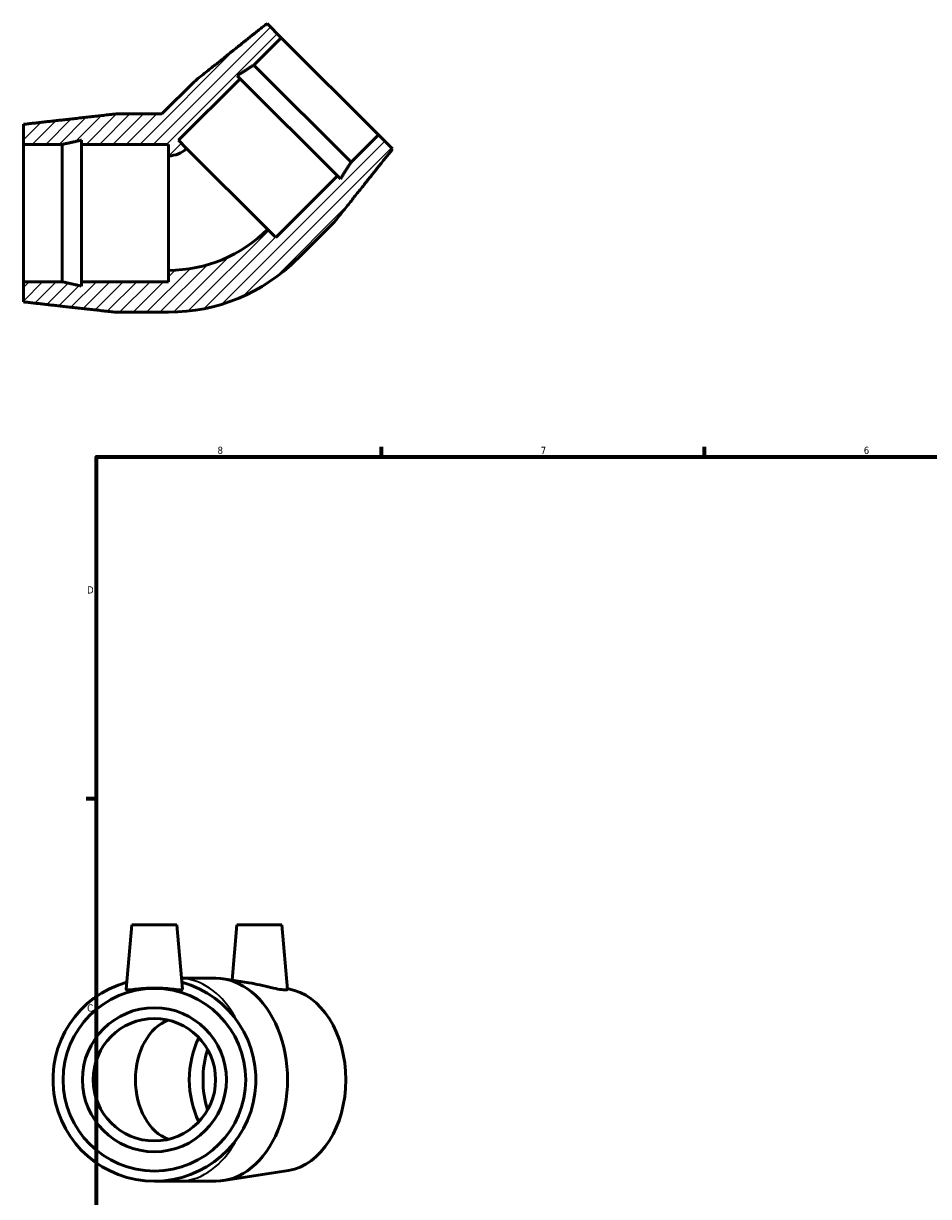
# Model space of a CAD drawing. Header units: inches. Extents: x -0.5 to 43.7, y -0.5 to 32.4.
# Tile 2 of 4: x -0.5 to 11.4, y 11.3 to 26.7. Entities that reach past the tile are written whole.
import ezdxf

# ---------------------------------------------------------------- set-up
doc = ezdxf.new("R2010")
doc.units = ezdxf.units.IN
doc.header["$MEASUREMENT"] = 0
for name, color, linetype, lineweight in [('Border (ANSI)', 7, 'Continuous', 70), ('Hatch (ANSI)', 7, 'Continuous', 18), ('Visible (ANSI)', 7, 'Continuous', 50), ('Visible Narrow (ANSI)', 7, 'Continuous', 35)]:
    doc.layers.add(name, color=color, linetype=linetype, lineweight=lineweight)
doc.styles.add('Note Text (ANSI)', font='tahoma.ttf')

# ---------------------------------------------------------------- blocks, each defined once
blk = doc.blocks.new('Borders Default Border')
at = {"layer": 'Border (ANSI)'}
for p, q in [((4.25, 21), (4.25, 21.134)), ((8.5, 21), (8.5, 21.134)), ((0.5, 16.5), (0.366, 16.5))]:
    blk.add_line(p, q, dxfattribs=at)
at = {"layer": 'Border (ANSI)', "flags": 128}
blk.add_lwpolyline([(0.5, 1), (0.5, 21), (33.5, 21), (33.5, 1), (0.5, 1)], dxfattribs=at)
at = {"layer": 'Border (ANSI)', "color": 5, "true_color": 0x0000ff, "char_height": 0.0945, "attachment_point": 7, "style": 'Note Text (ANSI)'}
for s, insert in [('8', (2.094, 21.038)), ('7', (6.346, 21.04)), ('6', (10.595, 21.038)), ('D', (0.378, 19.203)), ('C', (0.378, 13.701))]:
    blk.add_mtext(s, dxfattribs=dict(at, insert=insert))

msp = doc.modelspace()

# ---------------------------------------------------------------- hatches: boundary and pattern name
at = {"layer": 'Hatch (ANSI)'}
h = msp.add_hatch(dxfattribs=at)
h.set_pattern_fill('ANSI31', color=256, style=0)
edge = h.paths.add_edge_path()
edge.add_ellipse((1.45, 25.297), major_axis=(2.393, 0), ratio=1, start_angle=270, end_angle=315)
edge.add_line((3.143, 23.604), (3.631, 24.092))
edge.add_spline(control_points=[(3.631, 24.092), (4.035, 24.598), (4.397, 25.052)], knot_values=[3.045998, 3.045998, 3.045998, 6.16179, 6.16179, 6.16179], weights=[1.006046, 1.007702, 1.006418], degree=2, periodic=0)
edge.add_line((4.397, 25.052), (4.21, 25.238))
edge.add_line((4.21, 25.238), (3.85, 24.878))
edge.add_spline(control_points=[(3.85, 24.878), (3.782, 24.771), (3.71, 24.658)], knot_values=[2.845316, 2.845316, 2.845316, 3.49972, 3.49972, 3.49972], weights=[1.016438, 1.016464, 1.015634], degree=2, periodic=0)
edge.add_line((3.71, 24.658), (3.67, 24.698))
edge.add_line((3.67, 24.698), (2.859, 23.888))
edge.add_line((2.859, 23.888), (2.753, 23.994))
edge.add_ellipse((1.45, 25.297), major_axis=(-1.303, -1.303), ratio=1, start_angle=45, end_angle=90, ccw=False)
edge.add_line((1.45, 23.454), (1.45, 23.304))
edge.add_line((1.45, 23.304), (0.304, 23.304))
edge.add_line((0.304, 23.304), (0.304, 23.248))
edge.add_spline(control_points=[(0.304, 23.248), (0.173, 23.277), (0.05, 23.304)], knot_values=[0, 0, 0, 0.662617, 0.662617, 0.662617], weights=[1, 1.000422, 1], degree=2, periodic=0)
edge.add_line((0.05, 23.304), (-0.46, 23.304))
edge.add_line((-0.46, 23.304), (-0.46, 23.04))
edge.add_spline(control_points=[(-0.46, 23.04), (0.117, 22.975), (0.76, 22.903)], knot_values=[0, 0, 0, 3.118263, 3.118263, 3.118263], weights=[1, 1.001461, 1], degree=2, periodic=0)
edge.add_line((0.76, 22.903), (1.45, 22.903))
edge = h.paths.add_edge_path()
edge.add_line((1.786, 25.937), (1.361, 25.513))
edge.add_line((1.361, 25.513), (0.76, 25.513))
edge.add_spline(control_points=[(0.76, 25.513), (0.117, 25.441), (-0.46, 25.376)], knot_values=[0, 0, 0, 3.118263, 3.118263, 3.118263], weights=[1, 1.001461, 1], degree=2, periodic=0)
edge.add_line((-0.46, 25.376), (-0.46, 25.112))
edge.add_line((-0.46, 25.112), (0.05, 25.112))
edge.add_spline(control_points=[(0.05, 25.112), (0.173, 25.139), (0.304, 25.168)], knot_values=[0, 0, 0, 0.662617, 0.662617, 0.662617], weights=[1, 1.000422, 1], degree=2, periodic=0)
edge.add_line((0.304, 25.168), (0.304, 25.112))
edge.add_line((0.304, 25.112), (1.45, 25.112))
edge.add_line((1.45, 25.112), (1.45, 24.962))
edge.add_ellipse((1.45, 25.297), major_axis=(0.335, 0), ratio=1, start_angle=270, end_angle=315)
edge.add_line((1.687, 25.06), (1.581, 25.166))
edge.add_line((1.581, 25.166), (2.392, 25.976))
edge.add_line((2.392, 25.976), (2.352, 26.016))
edge.add_spline(control_points=[(2.352, 26.016), (2.465, 26.088), (2.572, 26.156)], knot_values=[2.231646, 2.231646, 2.231646, 2.88605, 2.88605, 2.88605], weights=[1.015634, 1.016464, 1.016438], degree=2, periodic=0)
edge.add_line((2.572, 26.156), (2.932, 26.516))
edge.add_line((2.932, 26.516), (2.745, 26.703))
edge.add_spline(control_points=[(2.745, 26.703), (2.292, 26.342), (1.786, 25.937)], knot_values=[3.439692, 3.439692, 3.439692, 6.555484, 6.555484, 6.555484], weights=[1.006418, 1.007702, 1.006046], degree=2, periodic=0)

# ---------------------------------------------------------------- linework, layer by layer
at = {"layer": 'Visible (ANSI)'}
for p, q in [((2.932, 26.516), (2.745, 26.703)), ((2.572, 26.156), (2.932, 26.516)), ((2.932, 26.516), (4.21, 25.238)), ((2.572, 26.156), (3.85, 24.878)), ((1.786, 25.937), (1.361, 25.513)), ((1.581, 25.166), (2.392, 25.976)), ((2.392, 25.976), (2.352, 26.016)), ((2.392, 25.976), (3.67, 24.698)), ((1.361, 25.513), (0.76, 25.513)), ((-0.46, 25.376), (-0.46, 25.112)), ((0.304, 25.168), (0.304, 25.112)), ((1.687, 25.06), (1.581, 25.166)), ((4.21, 25.238), (3.85, 24.878)), ((4.397, 25.052), (4.21, 25.238)), ((-0.46, 25.112), (0.05, 25.112)), ((-0.46, 23.304), (-0.46, 25.112)), ((0.05, 23.304), (0.05, 25.112)), ((0.304, 25.112), (1.45, 25.112)), ((0.304, 23.304), (0.304, 25.112)), ((1.45, 25.112), (1.45, 24.962)), ((1.687, 25.06), (2.753, 23.994)), ((1.45, 23.454), (1.45, 24.962)), ((3.67, 24.698), (2.859, 23.888)), ((3.71, 24.658), (3.67, 24.698)), ((3.143, 23.604), (3.631, 24.092)), ((2.859, 23.888), (2.753, 23.994)), ((1.45, 23.454), (1.45, 23.304)), ((0.05, 23.304), (-0.46, 23.304)), ((-0.46, 23.304), (-0.46, 23.04)), ((1.45, 23.304), (0.304, 23.304)), ((0.304, 23.304), (0.304, 23.248)), ((0.76, 22.903), (1.45, 22.903)), ((0.968, 14.846), (0.893, 13.996)), ((0.968, 14.846), (1.558, 14.846)), ((1.558, 14.846), (1.632, 13.996)), ((2.348, 14.846), (2.284, 14.116)), ((2.348, 14.846), (2.938, 14.846)), ((2.938, 14.846), (3.013, 13.995)), ((2.07, 14.141), (1.62, 14.141)), ((2.506, 14.081), (2.173, 14.133)), ((3.025, 14), (3.012, 14.002)), ((3.025, 11.612), (2.173, 11.479)), ((1.263, 11.471), (1.582, 11.471)), ((2.07, 11.471), (1.582, 11.471))]:
    msp.add_line(p, q, dxfattribs=at)
for radius in [1.201, 0.947, 0.805]:
    msp.add_circle((1.263, 12.806), radius, dxfattribs=at)
for centre, radius, start, end in [((1.45, 25.297), 0.335, 270, 315), ((1.45, 25.297), 1.842, 270, 315), ((1.45, 25.297), 2.393, 270, 315), ((1.263, 12.806), 1.335, 105.7028, 74.2972)]:
    msp.add_arc(centre, radius, start, end, dxfattribs=at)
for centre, major_axis, start_param, end_param in [((2.07, 12.806), (0, -1.335), 0, 3.141593), ((2.932, 12.806), (0, -1.201), 0.109646, 3.031947), ((1.582, 12.806), (0, 0.805), 0.234229, 2.907364), ((2.392, 12.806), (0, -0.947), 4.089589, 5.335189), ((2.572, 12.806), (0, -0.947), 4.281524, 5.143254)]:
    msp.add_ellipse(centre, major_axis=major_axis, ratio=0.707107, start_param=start_param, end_param=end_param, dxfattribs=at)
for points, weights in [([(2.745, 26.703), (2.292, 26.342), (1.786, 25.937)], [1.00641790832, 1.00770203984, 1.00604646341]), ([(2.352, 26.016), (2.465, 26.088), (2.572, 26.156)], [1.01563376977, 1.01646432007, 1.01643764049]), ([(0.76, 25.513), (0.117, 25.441), (-0.46, 25.376)], [1, 1.00146076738, 1]), ([(0.05, 25.112), (0.173, 25.139), (0.304, 25.168)], [1, 1.00042192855, 1]), ([(3.631, 24.092), (4.035, 24.598), (4.397, 25.052)], [1.0060464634, 1.00770203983, 1.00641790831]), ([(3.85, 24.878), (3.782, 24.771), (3.71, 24.658)], [1.01643764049, 1.01646432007, 1.01563376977]), ([(0.304, 23.248), (0.173, 23.277), (0.05, 23.304)], [1, 1.00042192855, 1]), ([(-0.46, 23.04), (0.117, 22.975), (0.76, 22.903)], [1, 1.00146076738, 1])]:
    msp.add_rational_spline(points, weights, degree=2, dxfattribs=at)
for points, knots in [([(3.013, 13.995), (3.013, 13.992), (3.005, 13.989), (2.972, 13.988), (2.946, 13.99), (2.882, 13.999), (2.84, 14.008), (2.748, 14.029), (2.698, 14.042), (2.605, 14.063), (2.555, 14.073), (2.508, 14.081), (2.507, 14.081), (2.506, 14.081)], [2.085706, 2.085706, 2.085706, 2.085706, 2.413988, 2.413988, 2.757338, 2.757338, 3.126224, 3.126224, 3.495111, 3.495111, 3.855774, 3.855774, 3.863446, 3.863446, 3.863446, 3.863446]), ([(1.632, 13.994), (1.631, 13.99), (1.62, 13.988), (1.581, 13.989), (1.552, 13.992), (1.487, 13.999), (1.446, 14.004), (1.357, 14.01), (1.308, 14.012), (1.217, 14.012), (1.169, 14.01), (1.079, 14.004), (1.038, 13.999), (0.973, 13.992), (0.944, 13.989), (0.905, 13.988), (0.895, 13.99), (0.893, 13.995), (0.893, 13.996), (0.893, 13.996)], [0, 0, 0, 0, 0.34335, 0.34335, 0.6867, 0.6867, 1.032684, 1.032684, 1.378669, 1.378669, 1.724653, 1.724653, 2.070637, 2.070637, 2.413988, 2.413988, 2.757338, 2.757338, 2.79642, 2.79642, 2.79642, 2.79642])]:
    msp.add_open_spline(points, degree=3, knots=knots, dxfattribs=at)
msp.add_open_spline([(1.632, 13.996), (1.633, 13.996), (1.632, 13.995), (1.632, 13.994)], degree=3, dxfattribs=at)
at = {"layer": 'Visible Narrow (ANSI)'}
for major_axis, start_param, end_param in [((0, 1.335), 5.375223, 6.197077), ((0, -1.335), 0.047681, 0.90594)]:
    msp.add_ellipse((1.582, 12.806), major_axis=major_axis, ratio=0.707107, start_param=start_param, end_param=end_param, dxfattribs=at)

# ---------------------------------------------------------------- block references
msp.add_blockref('Borders Default Border', (0, 0))

doc.saveas('drawing.dxf')
